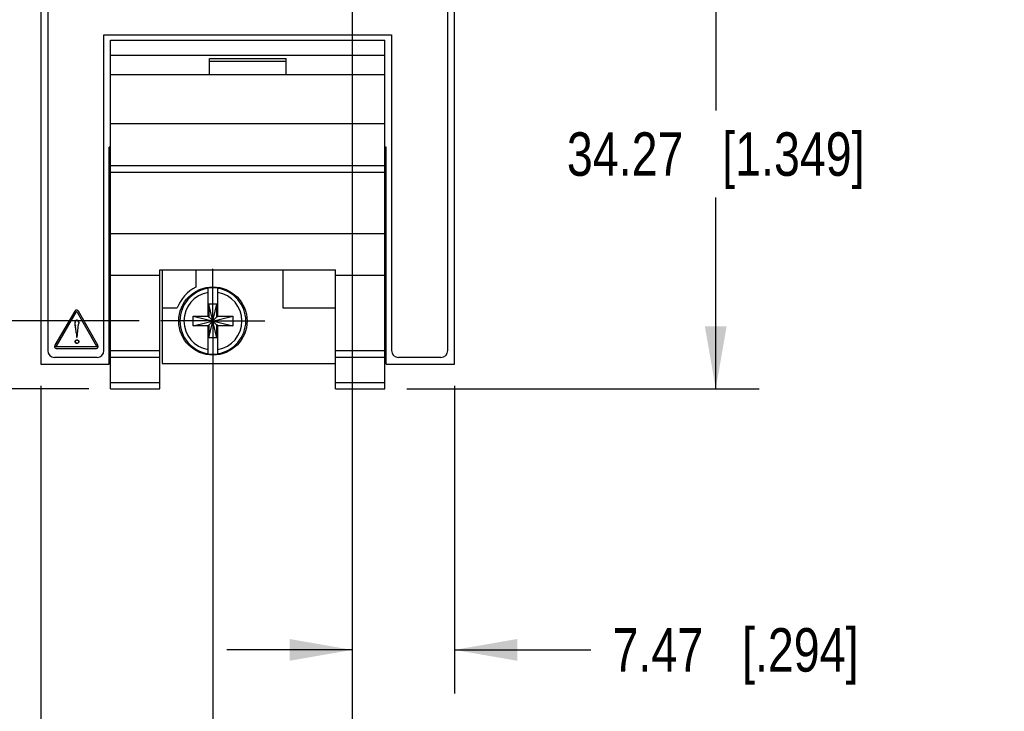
# Model space of a CAD drawing. Header units: inches. Extents: x 0 to 34, y 0 to 22.
# Tile 4 of 53: x 7.7 to 10.5, y 4.9 to 6.9. Entities that reach past the tile are written whole.
import ezdxf

# ---------------------------------------------------------------- set-up
doc = ezdxf.new("R2010")
doc.units = ezdxf.units.IN
doc.header["$LTSCALE"] = 1.87
doc.header["$MEASUREMENT"] = 0
doc.linetypes.add('CENTER', pattern=[0.6, 0.375, -0.075, 0.075, -0.075])
doc.layers.get('0').update_dxf_attribs({"linetype": 'CONTINUOUS'})
doc.layers.add('DEFAULT_1', color=7, linetype='CENTER')
doc.layers.add('DIMENSIONS', color=7, linetype='CONTINUOUS')
doc.styles.get("Standard").update_dxf_attribs({"font": 'txt', "width": 0.8})
doc.dimstyles.new('DIMSTYLE_1', dxfattribs={"dimtxt": 0.125, "dimasz": 0.18, "dimexe": 0.125, "dimexo": 0.0625, "dimgap": 0.0625, "dimtad": 0, "dimtih": 1, "dimtoh": 1, "dimdsep": 46, "dimtxsty": 'STANDARD', "dimblk": '_FILLED', "dimblk1": '_FILLED', "dimblk2": '_FILLED', "dimcen": 0.09, "dimadec": 0, "dimazin": 0, "dimtp": 0.001, "dimtm": 0.001, "dimtfac": 1, "dimtofl": 0, "dimtmove": 0, "dimatfit": 3, "dimldrblk": '_FILLED', "dimfxl": 1, "dimtolj": 1, "dimarcsym": 0})

# ---------------------------------------------------------------- blocks, each defined once
blk = doc.blocks.new('_FILLED')
at = {"color": 0, "linetype": 'BYBLOCK'}
blk.add_solid([(0, 0), (-1, 0.174), (-1, -0.174)], dxfattribs=at)
blk = doc.blocks.new('*D5')
at = {"layer": 'DIMENSIONS', "color": 2, "linetype": 'CONTINUOUS'}
for p, q in [((8.6551, 7.1588), (9.8099, 7.1588)), ((9.6849, 7.1588), (9.6849, 6.6091)), ((9.6849, 5.8095), (9.6849, 6.3591)), ((8.7973, 5.8095), (9.8099, 5.8095))]:
    blk.add_line(p, q, dxfattribs=at)
at = {"layer": 'DIMENSIONS', "color": 2, "linetype": 'CONTINUOUS', "xscale": 0.18, "yscale": 0.18, "zscale": 0.18}
for p, rotation in [((9.6849, 7.1588), 90), ((9.6849, 5.8095), 270)]:
    blk.add_blockref('_FILLED', p, dxfattribs=dict(at, rotation=rotation))
at = {"layer": 'DIMENSIONS', "color": 2, "linetype": 'CONTINUOUS', "insert": (9.6849, 6.5466), "char_height": 0.125, "width": 1.325, "attachment_point": 2, "line_spacing_factor": 0.9}
blk.add_mtext('34.27{\\Ftxt.shx;\\W1.000000;\\H0.125000; }[1.349]', dxfattribs=at)
blk = doc.blocks.new('*D8')
at = {"layer": 'DIMENSIONS', "color": 2, "linetype": 'CONTINUOUS'}
for p, q in [((6.2467, 6.0045), (6.2467, 6.3645)), ((8.0288, 6.0045), (6.1217, 6.0045)), ((7.8843, 5.8095), (6.1217, 5.8095)), ((6.2467, 5.8095), (6.2467, 5.4216)), ((6.2467, 5.4216), (6.1292, 5.4216))]:
    blk.add_line(p, q, dxfattribs=at)
at = {"layer": 'DIMENSIONS', "color": 2, "linetype": 'CONTINUOUS', "xscale": 0.18, "yscale": 0.18, "zscale": 0.18}
for p, rotation in [((6.2467, 6.0045), 270), ((6.2467, 5.8095), 90)]:
    blk.add_blockref('_FILLED', p, dxfattribs=dict(at, rotation=rotation))
at = {"layer": 'DIMENSIONS', "color": 2, "linetype": 'CONTINUOUS', "insert": (6.0667, 5.4841), "char_height": 0.125, "width": 1.125, "attachment_point": 3, "line_spacing_factor": 0.9}
blk.add_mtext('4.95{\\Ftxt.shx;\\W1.000000;\\H0.125000; }[.195]', dxfattribs=at)
blk = doc.blocks.new('*D9')
at = {"layer": 'DIMENSIONS', "color": 2, "linetype": 'CONTINUOUS'}
for p, q in [((8.1411, 8.0847), (6.8718, 8.0847)), ((6.9968, 8.0847), (6.9968, 7.1696)), ((6.9968, 6.0045), (6.9968, 6.9196)), ((8.0288, 6.0045), (6.8718, 6.0045))]:
    blk.add_line(p, q, dxfattribs=at)
at = {"layer": 'DIMENSIONS', "color": 2, "linetype": 'CONTINUOUS', "xscale": 0.18, "yscale": 0.18, "zscale": 0.18}
for p, rotation in [((6.9968, 8.0847), 90), ((6.9968, 6.0045), 270)]:
    blk.add_blockref('_FILLED', p, dxfattribs=dict(at, rotation=rotation))
at = {"layer": 'DIMENSIONS', "color": 2, "linetype": 'CONTINUOUS', "insert": (6.9968, 7.1071), "char_height": 0.125, "width": 1.325, "attachment_point": 2, "line_spacing_factor": 0.9}
blk.add_mtext('52.84{\\Ftxt.shx;\\W1.000000;\\H0.125000; }[2.080]', dxfattribs=at)
blk = doc.blocks.new('*D12')
at = {"layer": 'DIMENSIONS', "color": 2, "linetype": 'CONTINUOUS'}
for p, q in [((8.6408, 12.5128), (8.6408, 4.9345)), ((8.9349, 5.8179), (8.9349, 4.9345)), ((8.6408, 5.0595), (8.2808, 5.0595)), ((8.9349, 5.0595), (9.3261, 5.0595))]:
    blk.add_line(p, q, dxfattribs=at)
at = {"layer": 'DIMENSIONS', "color": 2, "linetype": 'CONTINUOUS', "xscale": 0.18, "yscale": 0.18, "zscale": 0.18}
blk.add_blockref('_FILLED', (8.6408, 5.0595), dxfattribs=at)
at = {"layer": 'DIMENSIONS', "color": 2, "linetype": 'CONTINUOUS', "xscale": 0.18, "yscale": 0.18, "zscale": 0.18, "rotation": 180}
blk.add_blockref('_FILLED', (8.9349, 5.0595), dxfattribs=at)
at = {"layer": 'DIMENSIONS', "color": 2, "linetype": 'CONTINUOUS', "insert": (9.3886, 5.122), "char_height": 0.125, "width": 1.125, "attachment_point": 1, "line_spacing_factor": 0.9}
blk.add_mtext('7.47{\\Ftxt.shx;\\W1.000000;\\H0.125000; }[.294]', dxfattribs=at)
blk = doc.blocks.new('*D13')
at = {"layer": 'DIMENSIONS', "color": 2, "linetype": 'CONTINUOUS'}
for p, q in [((8.6408, 12.5128), (8.6408, 3.4345)), ((8.2408, 5.942), (8.2408, 3.4345)), ((8.2408, 3.5595), (7.8808, 3.5595)), ((8.6408, 3.5595), (9.0379, 3.5595))]:
    blk.add_line(p, q, dxfattribs=at)
at = {"layer": 'DIMENSIONS', "color": 2, "linetype": 'CONTINUOUS', "xscale": 0.18, "yscale": 0.18, "zscale": 0.18}
blk.add_blockref('_FILLED', (8.2408, 3.5595), dxfattribs=at)
at = {"layer": 'DIMENSIONS', "color": 2, "linetype": 'CONTINUOUS', "xscale": 0.18, "yscale": 0.18, "zscale": 0.18, "rotation": 180}
blk.add_blockref('_FILLED', (8.6408, 3.5595), dxfattribs=at)
at = {"layer": 'DIMENSIONS', "color": 2, "linetype": 'CONTINUOUS', "insert": (9.1004, 3.622), "char_height": 0.125, "width": 1.225, "attachment_point": 1, "line_spacing_factor": 0.9}
blk.add_mtext('10.16{\\Ftxt.shx;\\W1.000000;\\H0.125000; }[.400]', dxfattribs=at)
blk = doc.blocks.new('*D14')
at = {"layer": 'DIMENSIONS', "color": 2, "linetype": 'CONTINUOUS'}
for p, q in [((8.2408, 5.942), (8.2408, 4.1845)), ((7.7467, 5.8179), (7.7467, 4.1845)), ((7.7467, 4.3095), (7.3677, 4.3095)), ((8.2408, 4.3095), (8.6008, 4.3095))]:
    blk.add_line(p, q, dxfattribs=at)
at = {"layer": 'DIMENSIONS', "color": 2, "linetype": 'CONTINUOUS', "xscale": 0.18, "yscale": 0.18, "zscale": 0.18}
blk.add_blockref('_FILLED', (7.7467, 4.3095), dxfattribs=at)
at = {"layer": 'DIMENSIONS', "color": 2, "linetype": 'CONTINUOUS', "xscale": 0.18, "yscale": 0.18, "zscale": 0.18, "rotation": 180}
blk.add_blockref('_FILLED', (8.2408, 4.3095), dxfattribs=at)
at = {"layer": 'DIMENSIONS', "color": 2, "linetype": 'CONTINUOUS', "insert": (7.3052, 4.372), "char_height": 0.125, "width": 1.225, "attachment_point": 3, "line_spacing_factor": 0.9}
blk.add_mtext('12.55{\\Ftxt.shx;\\W1.000000;\\H0.125000; }[.494]', dxfattribs=at)

msp = doc.modelspace()

# ---------------------------------------------------------------- linework, layer by layer
at = {"color": 7, "linetype": 'CONTINUOUS'}
for p, q in [((7.7467, 12.6973), (7.7467, 5.8804)), ((8.9349, 5.8804), (8.9349, 12.6973)), ((7.7664, 12.6579), (7.7664, 5.9197)), ((8.9152, 5.9197), (8.9152, 12.6579)), ((7.9278, 6.8272), (8.7538, 6.8272)), ((7.9278, 5.9197), (7.9278, 6.8272)), ((8.7538, 6.8272), (8.7538, 5.9197)), ((7.9468, 6.8115), (8.7348, 6.8115)), ((7.9468, 5.8095), (7.9468, 6.8115)), ((8.7348, 5.8095), (8.7348, 6.8115)), ((7.9468, 6.7685), (8.7348, 6.7685)), ((8.2308, 6.7585), (8.4508, 6.7585)), ((8.2308, 6.7115), (8.2308, 6.7585)), ((8.4508, 6.7115), (8.4508, 6.7585)), ((8.2308, 6.7515), (8.4508, 6.7515)), ((8.7348, 6.7115), (7.9468, 6.7115)), ((7.9468, 6.5715), (8.7348, 6.5715)), ((7.9468, 6.5044), (7.9431, 6.5044)), ((7.9431, 5.8804), (7.9431, 6.5044)), ((8.7384, 6.5044), (8.7348, 6.5044)), ((8.7384, 5.8804), (8.7384, 6.5044)), ((7.9468, 6.4515), (8.7348, 6.4515)), ((7.9468, 6.4319), (8.7348, 6.4319)), ((7.9468, 6.2562), (8.7348, 6.2562)), ((7.9468, 6.1365), (8.0888, 6.1365)), ((8.0888, 6.1518), (8.5928, 6.1518)), ((8.0888, 5.8095), (8.0888, 6.1518)), ((8.0948, 6.1518), (8.0948, 5.8825)), ((8.1918, 6.1518), (8.1918, 6.1018)), ((8.4418, 6.1518), (8.4418, 6.0425)), ((8.5928, 5.8095), (8.5928, 6.1518)), ((8.5928, 6.1365), (8.7348, 6.1365)), ((8.227, 6.0162), (8.227, 6.0991)), ((8.2546, 6.0162), (8.2546, 6.0991)), ((8.2525, 6.053), (8.2291, 6.053)), ((8.2525, 5.956), (8.2291, 6.053)), ((8.2291, 6.053), (8.2291, 6.0162)), ((8.2291, 5.956), (8.2525, 6.053)), ((8.2525, 6.0162), (8.2525, 6.053)), ((7.8442, 6.0324), (7.7873, 5.9347)), ((7.7913, 5.9324), (7.8481, 6.0302)), ((7.8507, 6.0302), (7.9062, 5.9325)), ((7.9101, 5.9347), (7.8546, 6.0324)), ((8.0948, 6.0425), (8.1386, 6.0425)), ((8.4418, 6.0425), (8.5928, 6.0425)), ((7.8508, 5.9583), (7.8552, 5.9958)), ((8.1837, 6.0183), (8.227, 6.0183)), ((8.1837, 6.0183), (8.2979, 5.9907)), ((8.1837, 5.9907), (8.2979, 6.0183)), ((8.1837, 5.9907), (8.1837, 6.0183)), ((8.227, 6.0162), (8.2291, 6.0162)), ((8.2525, 5.9928), (8.2291, 6.0162)), ((8.2291, 5.9928), (8.2525, 6.0162)), ((8.2546, 6.0162), (8.2525, 6.0162)), ((8.2546, 6.0183), (8.2979, 6.0183)), ((8.2979, 6.0183), (8.2979, 5.9907)), ((7.8487, 5.9688), (7.8495, 5.9583)), ((8.227, 5.9907), (8.1837, 5.9907)), ((8.227, 5.9928), (8.2291, 5.9928)), ((8.227, 5.9098), (8.227, 5.9928)), ((8.2291, 5.9928), (8.2291, 5.956)), ((8.2546, 5.9928), (8.2525, 5.9928)), ((8.2525, 5.956), (8.2525, 5.9928)), ((8.2546, 5.9098), (8.2546, 5.9928)), ((8.2979, 5.9907), (8.2546, 5.9907)), ((7.8495, 5.9583), (7.8508, 5.9583)), ((8.2525, 5.956), (8.2291, 5.956)), ((7.9048, 5.9302), (7.7925, 5.9302)), ((7.7925, 5.9257), (7.9048, 5.9257)), ((7.9468, 5.9195), (8.0888, 5.9195)), ((8.5928, 5.9195), (8.7348, 5.9195)), ((7.7861, 5.9001), (7.9081, 5.9001)), ((7.9468, 5.9002), (8.0888, 5.9002)), ((8.0948, 5.8825), (8.5928, 5.8825)), ((8.5928, 5.9002), (8.7348, 5.9002)), ((8.7735, 5.9001), (8.8955, 5.9001)), ((7.7467, 5.8804), (7.9431, 5.8804)), ((8.7384, 5.8804), (8.9349, 5.8804)), ((7.9468, 5.8274), (8.0888, 5.8274)), ((8.5928, 5.8274), (8.7348, 5.8274)), ((7.9468, 5.8095), (8.0888, 5.8095)), ((8.5928, 5.8095), (8.7348, 5.8095))]:
    msp.add_line(p, q, dxfattribs=at)
at = {"color": 40, "linetype": 'CONTINUOUS'}
for p, q in [((7.8448, 6.0333), (7.8442, 6.0324)), ((7.8472, 6.0354), (7.8464, 6.0349)), ((7.848, 6.0357), (7.8472, 6.0354)), ((7.8488, 6.0359), (7.848, 6.0357)), ((7.8481, 6.0302), (7.8483, 6.0306)), ((7.8483, 6.0306), (7.8485, 6.0309)), ((7.8485, 6.0309), (7.8488, 6.0311)), ((7.8495, 6.0359), (7.8488, 6.0359)), ((7.8488, 6.0311), (7.849, 6.0313)), ((7.849, 6.0313), (7.8492, 6.0314)), ((7.8492, 6.0314), (7.8495, 6.0314)), ((7.8503, 6.0358), (7.8495, 6.0359)), ((7.8495, 6.0314), (7.8497, 6.0314)), ((7.8497, 6.0314), (7.8499, 6.0313)), ((7.8499, 6.0313), (7.8501, 6.0311)), ((7.8501, 6.0311), (7.8503, 6.0308)), ((7.8512, 6.0356), (7.8503, 6.0358)), ((7.8503, 6.0308), (7.8505, 6.0305)), ((7.8505, 6.0305), (7.8507, 6.0302)), ((7.8521, 6.0351), (7.8512, 6.0356)), ((7.8531, 6.0343), (7.8521, 6.0351)), ((7.8546, 6.0324), (7.8539, 6.0334)), ((7.8451, 5.999), (7.8452, 6.0004)), ((7.8452, 5.9962), (7.8451, 5.999)), ((7.8456, 5.9932), (7.8452, 5.9962)), ((7.8459, 6.0032), (7.8464, 6.0043)), ((7.8464, 6.0043), (7.847, 6.0052)), ((7.847, 6.0052), (7.8476, 6.006)), ((7.8476, 6.006), (7.8482, 6.0065)), ((7.8482, 6.0065), (7.8489, 6.0069)), ((7.8489, 6.0069), (7.8495, 6.0071)), ((7.8508, 6.0071), (7.8516, 6.0069)), ((7.8516, 6.0069), (7.8523, 6.0064)), ((7.8523, 6.0064), (7.853, 6.0059)), ((7.853, 6.0059), (7.8536, 6.0051)), ((7.8536, 6.0051), (7.8542, 6.0041)), ((7.8542, 6.0041), (7.8548, 6.0029)), ((7.8552, 6.0015), (7.8555, 5.9998)), ((7.8555, 5.9979), (7.8552, 5.9958)), ((7.8555, 5.9998), (7.8555, 5.9979)), ((7.8456, 5.993), (7.8456, 5.9932)), ((7.8461, 5.9897), (7.846, 5.9903)), ((7.8471, 5.9825), (7.8461, 5.9897)), ((7.8476, 5.9783), (7.8476, 5.9787)), ((7.8482, 5.9737), (7.8481, 5.9741)), ((7.8451, 5.9459), (7.8454, 5.9467)), ((7.8451, 5.9452), (7.8451, 5.9459)), ((7.8451, 5.9445), (7.8451, 5.9452)), ((7.8454, 5.9438), (7.8451, 5.9445)), ((7.8454, 5.9467), (7.8458, 5.9475)), ((7.8458, 5.943), (7.8454, 5.9438)), ((7.8458, 5.9475), (7.8464, 5.9483)), ((7.8463, 5.9422), (7.8458, 5.943)), ((7.8472, 5.9491), (7.848, 5.9497)), ((7.8488, 5.9405), (7.8479, 5.9409)), ((7.848, 5.9497), (7.8488, 5.9501)), ((7.8488, 5.9501), (7.8496, 5.9504)), ((7.8496, 5.9402), (7.8488, 5.9405)), ((7.8496, 5.9504), (7.8503, 5.9504)), ((7.8503, 5.9402), (7.8496, 5.9402)), ((7.8503, 5.9504), (7.851, 5.9504)), ((7.851, 5.9402), (7.8503, 5.9402)), ((7.851, 5.9504), (7.8518, 5.9501)), ((7.8519, 5.9405), (7.851, 5.9402)), ((7.8518, 5.9501), (7.8526, 5.9497)), ((7.8527, 5.9409), (7.8519, 5.9405)), ((7.8526, 5.9497), (7.8535, 5.9491)), ((7.8543, 5.9483), (7.8549, 5.9475)), ((7.855, 5.9431), (7.8544, 5.9423)), ((7.8549, 5.9475), (7.8553, 5.9467)), ((7.8553, 5.9438), (7.855, 5.9431)), ((7.8553, 5.9467), (7.8556, 5.9459)), ((7.8556, 5.9445), (7.8553, 5.9438)), ((7.8556, 5.9459), (7.8556, 5.9452)), ((7.8556, 5.9452), (7.8556, 5.9445)), ((7.7865, 5.9324), (7.7863, 5.9312)), ((7.7863, 5.9312), (7.7864, 5.9301)), ((7.7864, 5.9301), (7.7866, 5.9292)), ((7.7866, 5.9292), (7.7869, 5.9285)), ((7.7873, 5.9347), (7.7868, 5.9336)), ((7.7869, 5.9285), (7.7874, 5.9278)), ((7.7874, 5.9278), (7.7881, 5.9272)), ((7.7881, 5.9272), (7.789, 5.9266)), ((7.789, 5.9266), (7.79, 5.9261)), ((7.7908, 5.9315), (7.7909, 5.9318)), ((7.7908, 5.9312), (7.7908, 5.9315)), ((7.7908, 5.9309), (7.7908, 5.9312)), ((7.7909, 5.9307), (7.7908, 5.9309)), ((7.7909, 5.9318), (7.7911, 5.9321)), ((7.791, 5.9305), (7.7909, 5.9307)), ((7.7912, 5.9304), (7.791, 5.9305)), ((7.7911, 5.9321), (7.7913, 5.9324)), ((7.7915, 5.9303), (7.7912, 5.9304)), ((7.7913, 5.9258), (7.7925, 5.9257)), ((7.7918, 5.9302), (7.7915, 5.9303)), ((7.7922, 5.9302), (7.7918, 5.9302)), ((7.7925, 5.9302), (7.7922, 5.9302)), ((7.9052, 5.9302), (7.9048, 5.9302)), ((7.9048, 5.9257), (7.906, 5.9258)), ((7.9056, 5.9302), (7.9052, 5.9302)), ((7.9059, 5.9303), (7.9056, 5.9302)), ((7.9062, 5.9304), (7.9059, 5.9303)), ((7.9062, 5.9325), (7.9064, 5.9322)), ((7.9064, 5.9306), (7.9062, 5.9304)), ((7.9064, 5.9322), (7.9065, 5.9319)), ((7.9066, 5.9308), (7.9064, 5.9306)), ((7.9065, 5.9319), (7.9066, 5.9316)), ((7.9066, 5.9316), (7.9067, 5.9314)), ((7.9067, 5.9311), (7.9066, 5.9309)), ((7.9067, 5.9314), (7.9067, 5.9311)), ((7.9072, 5.9261), (7.9084, 5.9266)), ((7.9084, 5.9266), (7.9093, 5.9272)), ((7.9093, 5.9272), (7.91, 5.9278)), ((7.91, 5.9278), (7.9104, 5.9285)), ((7.9106, 5.9336), (7.9101, 5.9347)), ((7.9104, 5.9285), (7.9108, 5.9292)), ((7.9108, 5.9292), (7.911, 5.9301)), ((7.9111, 5.9312), (7.911, 5.9324)), ((7.911, 5.9301), (7.9111, 5.9312))]:
    msp.add_line(p, q, dxfattribs=at)
at = {"color": 7, "linetype": 'CONTINUOUS'}
msp.add_circle((8.2408, 6.0045), 0.098, dxfattribs=at)
for centre, radius, start, end in [((8.2408, 6.0045), 0.109, 116.7143, 159.5968), ((8.2408, 6.0045), 0.0947, 98.3637, 261.6363), ((8.2408, 6.0045), 0.0832, 99.5336, 260.4664), ((8.2408, 6.0045), 0.0956, 81.7166, 98.2834), ((8.2408, 6.0045), 0.0947, 278.3637, 81.6363), ((8.2408, 6.0045), 0.0832, 279.5336, 80.4664), ((7.7861, 5.9197), 0.0197, 180, 270), ((7.9081, 5.9197), 0.0197, 270, 360), ((8.2408, 6.0045), 0.0956, 261.7166, 278.2834), ((8.7735, 5.9197), 0.0197, 180, 270), ((8.8955, 5.9197), 0.0197, 270, 360)]:
    msp.add_arc(centre, radius, start, end, dxfattribs=at)
at = {"color": 40, "linetype": 'CONTINUOUS'}
for centre, radius, start, end in [((7.851, 6.0284), 0.00792, 133.4008, 141.5956), ((7.8508, 6.0287), 0.00759, 125.3312, 133.4565), ((7.8479, 6.0285), 0.0078, 38.7695, 48.0862), ((7.8577, 5.9986), 0.0127, 165.003, 171.7315), ((7.8576, 5.9987), 0.0125, 158.7489, 165.0758), ((7.8501, 6.0041), 0.00304, 89.9651, 102.0223), ((7.8501, 6.0039), 0.0033, 77.7267, 90.0071), ((7.8441, 5.9987), 0.0115, 14.0138, 21.4359), ((8.3906, 6.0652), 0.5498, 187.5481, 187.8337), ((7.2657, 5.9017), 0.587, 7.5382, 7.9116), ((7.5274, 5.9362), 0.3229, 6.7498, 7.4866), ((7.6352, 5.9488), 0.2144, 5.3548, 6.6618), ((7.8514, 5.9466), 0.00667, 221.2885, 230.3516), ((7.8516, 5.9439), 0.00687, 130.7763, 139.8628), ((7.8513, 5.9465), 0.00652, 230.2815, 239.3848), ((7.8493, 5.9467), 0.00675, 300.5414, 309.6467), ((7.849, 5.9438), 0.00696, 40.8534, 49.9427), ((7.8493, 5.9467), 0.00672, 309.575, 318.636), ((7.7941, 5.9309), 0.00782, 159.3669, 168.6086), ((7.7926, 5.9335), 0.00787, 250.7032, 260.1642), ((7.9047, 5.9335), 0.00785, 279.5289, 288.7262), ((7.906, 5.9311), 0.000715, 326.5335, 342.1283), ((7.9035, 5.931), 0.00762, 10.4356, 19.9759)]:
    msp.add_arc(centre, radius, start, end, dxfattribs=at)
at = {"color": 7, "linetype": 'CONTINUOUS'}
for points in [[(7.8495, 6.0359), (7.8474, 6.0359), (7.8453, 6.0343), (7.8442, 6.0324)], [(7.8481, 6.0302), (7.8484, 6.0307), (7.8489, 6.0314), (7.8495, 6.0314)], [(7.8546, 6.0324), (7.8536, 6.0342), (7.8515, 6.0359), (7.8495, 6.0359)], [(7.8495, 6.0314), (7.85, 6.0314), (7.8504, 6.0307), (7.8507, 6.0302)], [(7.8451, 5.999), (7.8451, 6.0022), (7.8469, 6.0072), (7.8501, 6.0072)], [(7.8451, 5.9452), (7.8451, 5.9476), (7.8478, 5.9504), (7.8503, 5.9504)], [(7.8503, 5.9402), (7.8479, 5.9402), (7.8451, 5.9428), (7.8451, 5.9452)], [(7.8503, 5.9504), (7.8528, 5.9504), (7.8556, 5.9477), (7.8556, 5.9452)], [(7.8556, 5.9452), (7.8556, 5.9427), (7.8527, 5.9402), (7.8503, 5.9402)], [(7.7873, 5.9347), (7.7863, 5.9329), (7.7859, 5.9303), (7.7869, 5.9285)], [(7.7869, 5.9285), (7.788, 5.9267), (7.7905, 5.9257), (7.7925, 5.9257)], [(7.7909, 5.9307), (7.7906, 5.9312), (7.791, 5.9319), (7.7913, 5.9324)], [(7.7925, 5.9302), (7.792, 5.9302), (7.7911, 5.9302), (7.7909, 5.9307)], [(7.9066, 5.9308), (7.9063, 5.9302), (7.9054, 5.9302), (7.9048, 5.9302)], [(7.9048, 5.9257), (7.9069, 5.9257), (7.9094, 5.9267), (7.9104, 5.9285)], [(7.9062, 5.9325), (7.9065, 5.932), (7.9069, 5.9312), (7.9066, 5.9308)], [(7.9104, 5.9285), (7.9115, 5.9303), (7.9112, 5.9329), (7.9101, 5.9347)]]:
    msp.add_open_spline(points, degree=3, dxfattribs=at)
for points, knots in [([(7.8487, 5.9688), (7.8479, 5.977), (7.8463, 5.987), (7.8451, 5.9971), (7.8451, 5.999)], [0, 0, 0, 0, 0.814676, 1, 1, 1, 1]), ([(7.8501, 6.0072), (7.8531, 6.0072), (7.8561, 6.0014), (7.8554, 5.9972), (7.8552, 5.9958)], [0, 0, 0, 0, 0.658932, 1, 1, 1, 1])]:
    msp.add_open_spline(points, degree=3, knots=knots, dxfattribs=at)
at = {"layer": 'DEFAULT_1', "color": 7, "linetype": 'CENTER'}
for q in [(8.2408, 6.154), (8.0913, 6.0045), (8.3903, 6.0045), (8.2408, 5.855)]:
    msp.add_line((8.2408, 6.0045), q, dxfattribs=at)

# ---------------------------------------------------------------- dimensions: what is measured, and where the dimension line sits
at = {"layer": 'DIMENSIONS', "color": 2, "linetype": 'CONTINUOUS'}
for base, p1, p2, angle, picture, middle in [((8.2408, 3.5595), (8.6408, 12.5753), (8.2408, 6.0045), 180, '*D13', (9.7129, 3.5595)), ((8.6408, 5.0595), (8.9349, 5.8804), (8.6408, 12.5753), 180, '*D12', (9.9511, 5.0595)), ((6.9968, 8.0847), (8.0913, 6.0045), (8.2036, 8.0847), 90, '*D9', (6.9968, 7.0446)), ((9.6849, 5.8095), (8.5926, 7.1588), (8.7348, 5.8095), 270, '*D5', (9.6849, 6.4841)), ((6.246690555, 5.8094774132), (8.0912771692, 6.0044774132), (7.9467850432, 5.8094774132), 270, '*D8', (5.504190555, 5.4215929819)), ((7.7467, 4.3095), (8.2408, 6.0045), (7.7467, 5.8804), 180, '*D14', (6.6927, 4.3095))]:
    dim = msp.add_linear_dim(base=base, p1=p1, p2=p2, angle=angle, dimstyle='DIMSTYLE_1', dxfattribs=at)
    dim.commit()
    dim.dimension.update_dxf_attribs({"geometry": picture, "text_midpoint": middle, "dimtype": 160})

doc.saveas('drawing.dxf')
